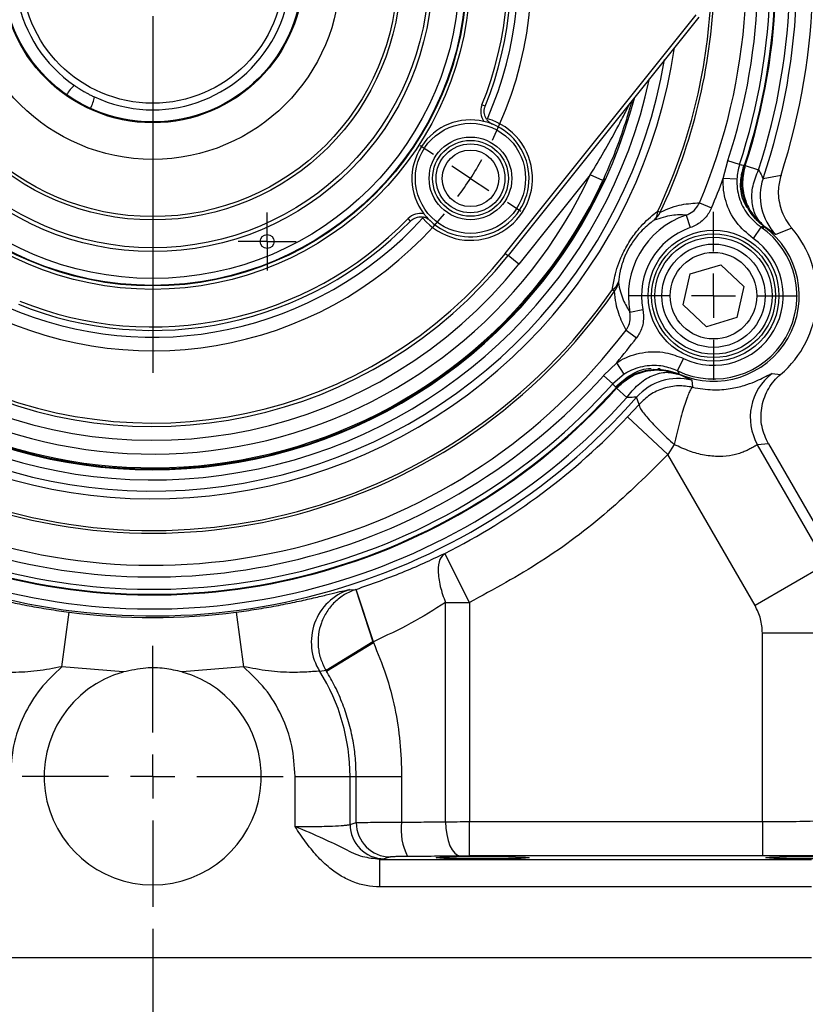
# Model space of a CAD drawing. Header units: inches. Extents: x 0.4 to 16.6, y 0.2 to 10.8.
# Tile 4 of 12: x 4.5 to 6.2, y 4 to 6.2. Entities that reach past the tile are written whole.
import ezdxf

# ---------------------------------------------------------------- set-up
doc = ezdxf.new("R2010")
doc.units = ezdxf.units.IN
doc.header["$MEASUREMENT"] = 0
doc.layers.add('SLD-0', color=7, linetype='Continuous', lineweight=25)
doc.styles.add('SLDTEXTSTYLE0', font='TXT', dxfattribs={"width": 0.75})
doc.dimstyles.new('SLDDIMSTYLE0', dxfattribs={"dimtxt": 0.145833, "dimasz": 0.13, "dimexe": 0, "dimexo": 0.0625, "dimgap": 0.036458, "dimtad": 0, "dimtih": 1, "dimtoh": 1, "dimdec": 1, "dimlfac": 2, "dimrnd": 1e-09, "dimzin": 12, "dimdsep": 46, "dimtxsty": 'SLDTEXTSTYLE0', "dimsah": 1, "dimcen": 0.09, "dimadec": 0, "dimazin": 3, "dimtfac": 1, "dimtdec": 1, "dimtofl": 0, "dimtmove": 0, "dimatfit": 3, "dimfxl": 0, "dimfrac": 2, "dimtolj": 1, "dimtzin": 12, "dimarcsym": 0})

# ---------------------------------------------------------------- blocks, each defined once
blk = doc.blocks.new('_D')
at = {"layer": 'SLD-0', "color": 7}
for p, q in [((5.5436, 7.8605), (7.6817, 7.8605)), ((7.5567, 7.8605), (7.5567, 6.3144)), ((7.3951, 6.0531), (7.3507, 6.0531)), ((7.3507, 6.0531), (7.3507, 5.8214)), ((7.7184, 6.0531), (7.7627, 6.0531)), ((7.7627, 6.0531), (7.7627, 5.8214)), ((7.3507, 5.8214), (7.3951, 5.8214)), ((7.7627, 5.8214), (7.7184, 5.8214)), ((7.5567, 4.1177), (7.5567, 5.7918)), ((6.5148, 4.1177), (7.6817, 4.1177))]:
    blk.add_line(p, q, dxfattribs=at)
for points in [[(7.5567, 7.8605), (7.5367, 7.7305), (7.5767, 7.7305)], [(7.5567, 4.1177), (7.5767, 4.2477), (7.5367, 4.2477)]]:
    blk.add_solid(points, dxfattribs=at)
at = {"layer": 'SLD-0', "color": 7, "char_height": 0.14583, "attachment_point": 1, "style": 'SLDTEXTSTYLE0'}
for s, insert in [('7.5', (7.4221, 6.2707)), ('190', (7.3951, 6.0094))]:
    blk.add_mtext(s, dxfattribs=dict(at, insert=insert))
blk = doc.blocks.new('_D_1')
at = {"layer": 'SLD-0', "color": 7}
for p, q in [((5.7186, 6.3541), (7.1759, 6.3541)), ((7.0509, 6.3541), (7.0509, 5.5514)), ((6.8892, 5.2901), (6.8449, 5.2901)), ((6.8449, 5.2901), (6.8449, 5.0584)), ((7.2125, 5.2901), (7.2569, 5.2901)), ((7.2569, 5.2901), (7.2569, 5.0584)), ((6.8449, 5.0584), (6.8892, 5.0584)), ((7.2569, 5.0584), (7.2125, 5.0584)), ((7.0509, 4.1177), (7.0509, 5.0288)), ((6.5148, 4.1177), (7.1759, 4.1177))]:
    blk.add_line(p, q, dxfattribs=at)
for points in [[(7.0509, 6.3541), (7.0309, 6.2241), (7.0709, 6.2241)], [(7.0509, 4.1177), (7.0709, 4.2477), (7.0309, 4.2477)]]:
    blk.add_solid(points, dxfattribs=at)
at = {"layer": 'SLD-0', "color": 7, "char_height": 0.14583, "attachment_point": 1, "style": 'SLDTEXTSTYLE0'}
for s, insert in [('4.5', (6.9163, 5.5076)), ('114', (6.8892, 5.2463))]:
    blk.add_mtext(s, dxfattribs=dict(at, insert=insert))
blk = doc.blocks.new('_D_2')
at = {"layer": 'SLD-0', "color": 7}
for p, q in [((4.7592, 4.1825), (4.7592, 3.5541)), ((2.7924, 4.0677), (2.7924, 3.5541)), ((2.7924, 3.6791), (3.4659, 3.6791)), ((3.638, 3.6791), (3.5936, 3.6791)), ((3.5936, 3.6791), (3.5936, 3.4474)), ((3.9612, 3.6791), (4.0056, 3.6791)), ((4.0056, 3.6791), (4.0056, 3.4474)), ((4.7592, 3.6791), (4.1333, 3.6791)), ((3.5936, 3.4474), (3.638, 3.4474)), ((4.0056, 3.4474), (3.9612, 3.4474))]:
    blk.add_line(p, q, dxfattribs=at)
for points in [[(2.7924, 3.6791), (2.9224, 3.6591), (2.9224, 3.6991)], [(4.7592, 3.6791), (4.6292, 3.6991), (4.6292, 3.6591)]]:
    blk.add_solid(points, dxfattribs=at)
at = {"layer": 'SLD-0', "color": 7, "char_height": 0.14583, "attachment_point": 1, "style": 'SLDTEXTSTYLE0'}
for s, insert in [('3.9', (3.665, 3.8966)), ('100', (3.638, 3.6353))]:
    blk.add_mtext(s, dxfattribs=dict(at, insert=insert))
blk = doc.blocks.new('_D_3')
at = {"layer": 'SLD-0', "color": 7}
for p, q in [((4.7592, 4.1825), (4.7592, 3.5541)), ((6.726, 4.0677), (6.726, 3.5541)), ((4.7592, 3.6791), (5.4753, 3.6791)), ((5.6473, 3.6791), (5.6029, 3.6791)), ((5.6029, 3.6791), (5.6029, 3.4474)), ((5.9706, 3.6791), (6.0149, 3.6791)), ((6.0149, 3.6791), (6.0149, 3.4474)), ((6.726, 3.6791), (6.1426, 3.6791)), ((5.6029, 3.4474), (5.6473, 3.4474)), ((6.0149, 3.4474), (5.9706, 3.4474))]:
    blk.add_line(p, q, dxfattribs=at)
for points in [[(4.7592, 3.6791), (4.8892, 3.6591), (4.8892, 3.6991)], [(6.726, 3.6791), (6.596, 3.6991), (6.596, 3.6591)]]:
    blk.add_solid(points, dxfattribs=at)
at = {"layer": 'SLD-0', "color": 7, "char_height": 0.14583, "attachment_point": 1, "style": 'SLDTEXTSTYLE0'}
for s, insert in [('3.9', (5.6743, 3.8966)), ('100', (5.6473, 3.6353))]:
    blk.add_mtext(s, dxfattribs=dict(at, insert=insert))
blk = doc.blocks.new('SW_CENTERMARKSYMBOL_7')
at = {"layer": 'SLD-0', "color": 0}
for p, q in [((0, 0.05), (0, 0.065875)), ((0, 0), (0, 0.05)), ((-0.05, 0), (-0.065875, 0)), ((0, 0), (-0.05, 0)), ((0, 0), (0, -0.05)), ((0, 0), (0.05, 0)), ((0.05, 0), (0.065875, 0)), ((0, -0.05), (0, -0.065875))]:
    blk.add_line(p, q, dxfattribs=at)
blk = doc.blocks.new('SW_CENTERMARKSYMBOL_9')
at = {"layer": 'SLD-0', "color": 0}
for p, q in [((0, 0.1), (0, 0.190625)), ((0, 0), (0, 0.05)), ((-0.1, 0), (-0.190625, 0)), ((0, 0), (-0.05, 0)), ((0, 0), (0, -0.05)), ((0, 0), (0.05, 0)), ((0.1, 0), (0.190625, 0)), ((0, -0.1), (0, -0.190625))]:
    blk.add_line(p, q, dxfattribs=at)
blk = doc.blocks.new('SW_CENTERMARKSYMBOL_17')
at = {"layer": 'SLD-0', "color": 0}
for p, q in [((0, 0.05), (0, 0.065875)), ((0, 0), (0, 0.05)), ((-0.05, 0), (-0.065875, 0)), ((0, 0), (-0.05, 0)), ((0, 0), (0, -0.05)), ((0, 0), (0.05, 0)), ((0.05, 0), (0.065875, 0)), ((0, -0.05), (0, -0.065875))]:
    blk.add_line(p, q, dxfattribs=at)
blk = doc.blocks.new('SW_CENTERMARKSYMBOL_20')
at = {"layer": 'SLD-0', "color": 0}
for p, q in [((-0.468, -0.6207), (-0.468, 0.1886)), ((0.0545, 0.0839), (0.0741, 0.1141)), ((0, 0), (0.0272, 0.0419)), ((0, 0), (-0.0272, -0.0419)), ((-0.0545, -0.0839), (-0.0741, -0.1141)), ((-1.2726, -0.1982), (-1.3028, -0.1786)), ((-1.1888, -0.2527), (-1.2307, -0.2255)), ((-1.1888, -0.2527), (-1.1468, -0.2799)), ((-1.1049, -0.3071), (-1.0747, -0.3268)), ((-0.468, -0.7207), (-0.468, -0.6707)), ((-0.568, -0.7207), (-1.3774, -0.7207)), ((-0.468, -0.7207), (-0.518, -0.7207)), ((-0.468, -0.7207), (-0.468, -0.7707)), ((-0.468, -0.7207), (-0.418, -0.7207)), ((-0.368, -0.7207), (0.4413, -0.7207)), ((-0.468, -0.8207), (-0.468, -1.6301)), ((0.1688, -1.1343), (0.1386, -1.1147)), ((0.2527, -1.1888), (0.2107, -1.1615)), ((0.2527, -1.1888), (0.2946, -1.216)), ((0.3366, -1.2432), (0.3667, -1.2629)), ((-0.8816, -1.3576), (-0.862, -1.3274)), ((-0.9361, -1.4415), (-0.9089, -1.3995)), ((-0.9361, -1.4415), (-0.9633, -1.4834)), ((-0.9906, -1.5253), (-1.0102, -1.5555))]:
    blk.add_line(p, q, dxfattribs=at)
for start, end in [(63.6671, 140.3329), (57, 60.3336), (53.6664, 57), (333.6671, 50.3329), (143.6664, 147), (147, 150.3336), (153.6671, 230.3329), (327, 330.3336), (323.6664, 327), (243.6671, 320.3329), (233.6664, 237), (237, 240.3336)]:
    blk.add_arc((-0.468, -0.7207), 0.8594, start, end, dxfattribs=at)
blk = doc.blocks.new('SW_CENTERMARKSYMBOL_21')
at = {"layer": 'SLD-0', "color": 0}
for p, q in [((0, 0.1), (0, 0.2962)), ((0, 0), (0, 0.05)), ((-0.1, 0), (-0.2962, 0)), ((0, 0), (-0.05, 0)), ((0, 0), (0, -0.05)), ((0, 0), (0.05, 0)), ((0.1, 0), (0.2962, 0)), ((0, -0.1), (0, -0.2962))]:
    blk.add_line(p, q, dxfattribs=at)

msp = doc.modelspace()

# ---------------------------------------------------------------- linework, layer by layer
at = {"color": 7, "linetype": 'Continuous', "lineweight": 25}
for p, q in [((5.5589, 5.7154), (5.9913, 6.2569)), ((5.9974, 6.252), (5.565, 5.7106)), ((5.5131, 6.0495), (5.5059, 6.0525)), ((5.5182, 6.0213), (5.5162, 6.0204)), ((6.0529, 5.886), (6.0635, 5.9261)), ((6.0901, 5.9174), (6.0635, 5.9261)), ((6.099, 5.9129), (6.103, 5.9153)), ((6.103, 5.9153), (6.1331, 5.9055)), ((5.7514, 5.8939), (5.5895, 5.6911)), ((5.7798, 5.8808), (5.7514, 5.8939)), ((6.084, 5.8845), (6.0529, 5.886)), ((6.1433, 5.886), (6.1841, 5.8934)), ((5.9046, 5.8116), (5.9101, 5.809)), ((5.9994, 5.8306), (6.0267, 5.8191)), ((5.344, 5.7891), (5.3384, 5.7946)), ((5.3719, 5.7982), (5.3719, 5.796)), ((5.9687, 5.8026), (5.9784, 5.7742)), ((6.1383, 5.7755), (6.1206, 5.7498)), ((6.1473, 5.7762), (6.1438, 5.7731)), ((6.2085, 5.7731), (6.1725, 5.7584)), ((5.5589, 5.7154), (5.565, 5.7106)), ((5.5895, 5.6911), (5.565, 5.7106)), ((5.9784, 5.669), (6.0474, 5.69)), ((6.0474, 5.69), (6.1001, 5.6407)), ((5.962, 5.5987), (5.9784, 5.669)), ((5.8016, 5.6334), (5.8066, 5.6299)), ((6.1001, 5.6407), (6.0838, 5.5704)), ((5.8415, 5.5823), (5.8709, 5.5881)), ((6.0148, 5.5494), (5.962, 5.5987)), ((6.0838, 5.5704), (6.0148, 5.5494)), ((5.8326, 5.5417), (5.8562, 5.5238)), ((5.9497, 5.449), (5.9632, 5.4772)), ((5.7819, 5.4384), (5.8114, 5.4677)), ((5.8282, 5.4415), (5.8114, 5.4677)), ((5.8951, 5.4527), (5.9233, 5.4496)), ((5.9044, 5.4542), (5.9104, 5.4542)), ((5.8028, 5.4198), (5.7819, 5.4384)), ((5.8282, 5.4415), (5.8028, 5.4198)), ((6.1641, 5.4432), (6.183, 5.441)), ((5.8111, 5.4096), (5.8111, 5.4143)), ((5.8111, 5.4096), (5.8346, 5.3885)), ((5.9817, 5.4279), (5.9836, 5.4119)), ((5.8623, 5.3731), (5.8566, 5.3894)), ((5.8362, 5.3446), (5.8623, 5.3731)), ((5.9274, 5.2591), (5.8362, 5.3446)), ((5.9418, 5.2821), (5.9274, 5.2591)), ((6.1556, 5.2833), (6.1311, 5.2809)), ((6.2874, 5.0101), (6.1311, 5.2809)), ((6.1556, 5.2833), (6.3099, 5.0162)), ((6.1252, 4.9165), (5.9274, 5.2591)), ((5.4775, 4.9232), (5.4215, 5.0348)), ((6.2874, 5.0101), (6.1252, 4.9165)), ((5.2053, 4.9525), (5.2195, 4.9529)), ((5.2195, 4.9529), (5.2205, 4.9532)), ((5.2195, 4.9529), (5.2586, 4.8342)), ((5.2596, 4.8345), (5.2205, 4.9532)), ((5.4231, 4.9232), (5.4775, 4.9232)), ((5.4231, 4.4259), (5.4231, 4.9232)), ((5.4775, 4.9232), (5.4775, 4.426)), ((4.5534, 4.7776), (4.5696, 4.9015)), ((4.9488, 4.9015), (4.965, 4.7776)), ((6.1419, 4.426), (6.1419, 4.854)), ((6.3292, 4.854), (6.1419, 4.854)), ((5.2586, 4.8342), (5.1523, 4.7692)), ((5.1532, 4.7679), (5.2596, 4.8325)), ((5.2596, 4.8345), (5.2586, 4.8342)), ((5.2586, 4.8342), (5.2596, 4.8325)), ((5.2596, 4.8345), (5.2596, 4.8325)), ((4.6923, 4.7657), (4.5534, 4.7776)), ((4.965, 4.7776), (4.8261, 4.7657)), ((5.1523, 4.7692), (5.1379, 4.7671)), ((5.0821, 4.4147), (5.0821, 4.5287)), ((5.0821, 4.5287), (5.2067, 4.5287)), ((5.2067, 4.4196), (5.2067, 4.5287)), ((5.2067, 4.5287), (5.2207, 4.5287)), ((5.2207, 4.4238), (5.2207, 4.5287)), ((5.2207, 4.5287), (5.3238, 4.5287)), ((5.3238, 4.5287), (5.3238, 4.4249)), ((5.4775, 4.3481), (5.4775, 4.426)), ((5.4775, 4.426), (6.1419, 4.426)), ((6.1419, 4.426), (6.1419, 4.3481)), ((5.2067, 4.4196), (5.2207, 4.4238)), ((5.2844, 4.3416), (5.2741, 4.3403)), ((5.2741, 4.2779), (5.2741, 4.3403)), ((5.2741, 4.3403), (6.253, 4.3403)), ((5.2984, 4.3458), (5.2844, 4.3416)), ((6.1419, 4.3481), (5.4775, 4.3481)), ((6.253, 4.2779), (5.2741, 4.2779)), ((3.2654, 4.1177), (6.253, 4.1177))]:
    msp.add_line(p, q, dxfattribs=at)
at = {"color": 8, "linetype": 'Continuous', "lineweight": 25}
msp.add_line((5.8475, 6.0594), (5.8466, 6.056), dxfattribs=at)
at = {"color": 7, "linetype": 'Continuous', "lineweight": 25, "flags": 128}
msp.add_lwpolyline([(5.4231, 4.4259), (5.4239, 4.4109), (5.4259, 4.3965), (5.4291, 4.3831), (5.4333, 4.3714), (5.4384, 4.3617), (5.4442, 4.3544), (5.4505, 4.3497), (5.4571, 4.3479)], dxfattribs=at)
at = {"color": 7, "linetype": 'Continuous', "lineweight": 25}
for centre, radius in [((4.7592, 6.3541), 0.7201), ((4.7592, 6.3541), 0.7123), ((4.7592, 6.3541), 0.711), ((4.7592, 6.3541), 0.6954), ((4.7592, 6.3541), 0.6344), ((4.7592, 6.3541), 0.6257), ((4.7592, 6.3541), 0.5625), ((4.7592, 6.3541), 0.555), ((4.7592, 6.3541), 0.425), ((4.7592, 6.3541), 0.342), ((4.7592, 6.3541), 0.34), ((4.7592, 6.3541), 0.2975), ((5.4799, 5.886), 0.125), ((5.4799, 5.886), 0.0938), ((5.4799, 5.886), 0.086), ((5.4799, 5.886), 0.0781), ((5.4799, 5.886), 0.0642), ((6.0311, 5.6197), 0.1484), ((5.0187, 5.7428), 0.0159), ((6.0311, 5.6197), 0.1406), ((6.0311, 5.6197), 0.1328), ((6.0311, 5.6197), 0.1172), ((6.0311, 5.6197), 0.0982)]:
    msp.add_circle(centre, radius, dxfattribs=at)
for centre, radius, start, end in [((4.7592, 6.3541), 1.4975, 342.0827, 47.9173), ((4.7592, 6.3541), 1.4611, 341.3154, 48.6846), ((4.7592, 6.3541), 1.3461, 337.1172, 52.8828), ((4.7592, 6.3541), 1.4453, 341.918, 48.082), ((4.7592, 6.3541), 1.4007, 341.8366, 48.1634), ((4.7592, 6.3541), 1.412, 341.9123, 48.0877), ((4.7592, 6.3541), 1.4136, 341.918, 48.082), ((4.7592, 6.3541), 1.3727, 341.8366, 48.1634), ((4.7592, 6.3541), 0.8287, 336.3294, 47.6706), ((4.7592, 6.3541), 0.8053, 338.0066, 45.9934), ((4.7592, 6.3541), 0.8131, 338.0066, 45.9934), ((4.7592, 6.3541), 0.3125, 245.0053, 235.3929), ((5.5421, 6.0378), 0.0391, 158.0066, 215.1672), ((5.4799, 5.886), 0.1328, 76.8305, 217.1695), ((5.4799, 5.886), 0.1406, 219.8003, 74.1997), ((5.4799, 5.886), 0.1328, 226.2756, 67.7244), ((4.7592, 6.3541), 1.125, 228.8785, 335.1215), ((4.7592, 6.3541), 1.0938, 228.8785, 335.1215), ((4.7592, 6.3541), 1.3758, 337.1172, 340.1115), ((6.2618, 5.846), 0.125, 161.3414, 224.4405), ((5.8767, 5.8108), 0.0278, 314.5769, 1.7558), ((4.7592, 6.3541), 0.8287, 246.3294, 317.6706), ((4.7592, 6.3541), 0.8131, 248.0066, 315.9934), ((4.7592, 6.3541), 0.8053, 248.0066, 315.9934), ((5.3665, 5.7674), 0.0391, 78.8328, 135.9934), ((6.0312, 5.6197), 0.1933, 108.8578, 191.1422), ((5.866, 5.8283), 0.0481, 308.9953, 336.3241), ((6.0312, 5.6197), 0.1633, 108.8578, 191.1422), ((6.0312, 5.6197), 0.1891, 244.4979, 55.5021), ((6.0312, 5.6197), 0.1942, 246.2653, 53.7347), ((6.0312, 5.6197), 0.2345, 310.3486, 40.8759), ((6.0312, 5.6197), 0.1579, 244.4979, 55.5021), ((4.7592, 6.3541), 1.0312, 242.6076, 321.3924), ((4.7592, 6.3541), 1.0234, 242.6076, 321.3924), ((4.7592, 6.3541), 1.0625, 242.6076, 321.3924), ((4.7592, 6.3541), 1.2673, 244.6581, 325.3419), ((5.7885, 5.6579), 0.0278, 298.2442, 345.4231), ((5.7679, 5.6584), 0.0481, 323.6759, 351.0047), ((4.7592, 6.3541), 1.2734, 244.6581, 325.3419), ((4.7592, 6.3541), 1.3461, 247.1172, 322.8828), ((4.7592, 6.3541), 1.3758, 319.8885, 322.8828), ((4.7592, 6.3541), 1.3727, 251.8366, 318.1634), ((5.9505, 5.3068), 0.125, 75.5595, 138.6586), ((6.2394, 5.3434), 0.1251, 127.0614, 209.9548), ((4.7592, 6.3541), 1.4136, 251.918, 318.082), ((4.7592, 6.3541), 1.412, 251.9123, 318.0877), ((4.7592, 6.3541), 1.4007, 251.8366, 318.1634), ((4.7592, 6.3541), 1.4611, 251.3154, 318.6846), ((4.7592, 6.3541), 1.4453, 251.918, 318.082), ((4.7592, 6.3541), 1.4761, 296.6582, 316.853), ((5.244, 4.8335), 0.1252, 107.9829, 212.0226), ((4.7592, 6.3541), 1.4649, 262.563, 277.437), ((4.7592, 4.5287), 0.2462, 105.7587, 74.2413), ((4.7592, 4.5287), 0.4475, 0, 32.1933), ((4.7592, 4.5287), 0.4609, 31.2585, 31.4565), ((5.4548, 4.4072), 0.1322, 172.3131, 207.1288), ((5.2847, 4.4197), 0.078, 180.0537, 269.7475), ((5.2988, 4.4239), 0.078, 180.0537, 269.7475)]:
    msp.add_arc(centre, radius, start, end, dxfattribs=at)
at = {"color": 8, "linetype": 'Continuous', "lineweight": 25}
for radius, start, end in [(1.2734, 334.6581, 357.9971), (1.2673, 334.6581, 357.3397), (1.1954, 213.852, 351.7693), (1.1779, 214.211, 350.2922), (1.1524, 216.0999, 347.9001), (1.1293, 218.5535, 345.4465), (1.1275, 227.5537, 335.4772)]:
    msp.add_arc((4.7592, 6.3541), radius, start, end, dxfattribs=at)
at = {"color": 7, "linetype": 'Continuous', "lineweight": 25}
for start_param, end_param in [(0.993346, 1.523448), (4.759737, 5.28984)]:
    msp.add_ellipse((4.5896, 6.058), major_axis=(0.0271, 0.0473), ratio=0.573576, start_param=start_param, end_param=end_param, dxfattribs=at)
for centre in [(5.5072, 4.3442), (6.2552, 4.3442)]:
    msp.add_ellipse(centre, major_axis=(0.1055, 0), ratio=0.026186, dxfattribs=at)
for points, knots in [([(4.5817, 6.0968), (4.5835, 6.0956), (4.5868, 6.0933), (4.5944, 6.0885), (4.6025, 6.0836), (4.6103, 6.0792), (4.6173, 6.0756), (4.6231, 6.0727), (4.6258, 6.0714), (4.6271, 6.0708)], [0, 0, 0, 0, 0.185396, 0.333902, 0.483371, 0.610994, 0.734296, 0.872648, 1, 1, 1, 1]), ([(5.7514, 5.8939), (5.7619, 5.9112), (5.7828, 5.9458), (5.8083, 5.9919), (5.8256, 6.025), (5.8348, 6.0433), (5.8391, 6.0519), (5.8409, 6.0555), (5.8414, 6.0566), (5.8415, 6.0567), (5.8415, 6.0568)], [0, 0, 0, 0, 0.311989, 0.625203, 0.816052, 0.893228, 0.960502, 0.977504, 0.987857, 1, 1, 1, 1]), ([(5.8456, 6.0619), (5.8448, 6.0591), (5.843, 6.0522), (5.8371, 6.0317), (5.8253, 5.9937), (5.8061, 5.9401), (5.7886, 5.9006), (5.7798, 5.8808)], [0, 0, 0, 0, 0.064221, 0.154318, 0.360534, 0.679743, 1, 1, 1, 1]), ([(5.5162, 6.0204), (5.5142, 6.0241), (5.5111, 6.0299), (5.5106, 6.04), (5.5118, 6.046), (5.5129, 6.049), (5.5131, 6.0495)], [0, 0, 0, 0, 0.464807, 0.722868, 0.945934, 1, 1, 1, 1]), ([(5.5303, 6.0089), (5.5302, 6.0089), (5.526, 6.0107), (5.5197, 6.0129), (5.5124, 6.0148), (5.5102, 6.0153)], [0, 0, 0, 0, 0.006221, 0.693742, 1, 1, 1, 1]), ([(5.5162, 6.0204), (5.5174, 6.0188), (5.5199, 6.0154), (5.5249, 6.0114), (5.5288, 6.0096), (5.5303, 6.0089)], [0, 0, 0, 0, 0.356357, 0.74604, 1, 1, 1, 1]), ([(6.0901, 5.9174), (6.0885, 5.9121), (6.0854, 5.9013), (6.0845, 5.8902), (6.084, 5.8845)], [0, 0, 0, 0, 0.495403, 1, 1, 1, 1]), ([(6.0901, 5.9174), (6.0918, 5.9172), (6.0956, 5.9166), (6.0993, 5.916), (6.1014, 5.9157)], [0, 0, 0, 0, 0.450353, 1, 1, 1, 1]), ([(6.1072, 5.8192), (6.1034, 5.8265), (6.0931, 5.8461), (6.0909, 5.8797), (6.0966, 5.9031), (6.099, 5.9129)], [0, 0, 0, 0, 0.251858, 0.685797, 1, 1, 1, 1]), ([(6.1058, 5.8266), (6.1049, 5.8288), (6.0986, 5.8438), (6.0922, 5.8745), (6.0983, 5.9019), (6.1014, 5.9157)], [0, 0, 0, 0, 0.07803, 0.53902, 1, 1, 1, 1]), ([(6.103, 5.9153), (6.1001, 5.9029), (6.0943, 5.8775), (6.1005, 5.841), (6.1165, 5.8046), (6.1358, 5.7869), (6.1473, 5.7762)], [0, 0, 0, 0, 0.243882, 0.500124, 0.699655, 1, 1, 1, 1]), ([(6.1473, 5.7762), (6.1404, 5.7832), (6.1261, 5.7975), (6.117, 5.8307), (6.1183, 5.8683), (6.1283, 5.8933), (6.1331, 5.9055)], [0, 0, 0, 0, 0.243136, 0.5, 0.756864, 1, 1, 1, 1]), ([(6.1331, 5.9055), (6.1358, 5.9005), (6.1398, 5.8931), (6.1425, 5.8867), (6.143, 5.8862), (6.1433, 5.886)], [0, 0, 0, 0, 0.497935, 0.748079, 1, 1, 1, 1]), ([(6.1206, 5.7498), (6.1071, 5.7612), (6.08, 5.784), (6.0567, 5.8327), (6.0521, 5.8682), (6.0529, 5.8859), (6.0529, 5.886)], [0, 0, 0, 0, 0.332453, 0.664935, 0.996731, 1, 1, 1, 1]), ([(6.084, 5.8845), (6.084, 5.8844), (6.0834, 5.8703), (6.0871, 5.8419), (6.1058, 5.8029), (6.1274, 5.7847), (6.1383, 5.7755)], [0, 0, 0, 0, 0.003267, 0.334916, 0.667383, 1, 1, 1, 1]), ([(6.1841, 5.8934), (6.1816, 5.8831), (6.1758, 5.8592), (6.1807, 5.8201), (6.1945, 5.7904), (6.2059, 5.7763), (6.2085, 5.7731)], [0, 0, 0, 0, 0.246614, 0.575057, 0.903499, 1, 1, 1, 1]), ([(5.8016, 5.6334), (5.8031, 5.6433), (5.8067, 5.6675), (5.8198, 5.7065), (5.8406, 5.7446), (5.8658, 5.778), (5.8879, 5.7989), (5.9018, 5.8095), (5.9046, 5.8116)], [0, 0, 0, 0, 0.162337, 0.395787, 0.554182, 0.711926, 0.942817, 1, 1, 1, 1]), ([(5.9101, 5.809), (5.9104, 5.8092), (5.9283, 5.8182), (5.9592, 5.828), (5.9861, 5.8298), (5.9994, 5.8306)], [0, 0, 0, 0, 0.010657, 0.513477, 1, 1, 1, 1]), ([(5.9687, 5.8026), (5.9714, 5.8037), (5.9794, 5.8068), (5.9911, 5.8157), (5.9966, 5.8257), (5.9994, 5.8306)], [0, 0, 0, 0, 0.207401, 0.604963, 1, 1, 1, 1]), ([(6.0267, 5.8191), (6.0224, 5.8112), (6.0137, 5.7953), (5.9953, 5.781), (5.9827, 5.776), (5.9784, 5.7742)], [0, 0, 0, 0, 0.397023, 0.793893, 1, 1, 1, 1]), ([(6.1087, 5.8198), (6.1087, 5.8199), (6.1076, 5.8222), (6.1067, 5.8244), (6.1058, 5.8266)], [0, 0, 0, 0, 0.020091, 1, 1, 1, 1]), ([(6.1458, 5.776), (6.1351, 5.7854), (6.12, 5.7986), (6.1105, 5.816), (6.1078, 5.821)], [0, 0, 0, 0, 0.71275, 1, 1, 1, 1]), ([(6.146, 5.7762), (6.1353, 5.7856), (6.1207, 5.7984), (6.1113, 5.8153), (6.1087, 5.8198)], [0, 0, 0, 0, 0.729749, 1, 1, 1, 1]), ([(5.344, 5.7891), (5.3461, 5.791), (5.3503, 5.7946), (5.3585, 5.798), (5.3658, 5.799), (5.3704, 5.7984), (5.3719, 5.7982)], [0, 0, 0, 0, 0.240771, 0.480327, 0.823632, 1, 1, 1, 1]), ([(5.3881, 5.79), (5.3861, 5.7917), (5.382, 5.795), (5.3763, 5.7973), (5.373, 5.798), (5.3719, 5.7982)], [0, 0, 0, 0, 0.401313, 0.799783, 1, 1, 1, 1]), ([(5.3741, 5.8058), (5.3755, 5.8039), (5.3801, 5.798), (5.3848, 5.7932), (5.3881, 5.79), (5.3881, 5.79)], [0, 0, 0, 0, 0.306258, 0.993779, 1, 1, 1, 1]), ([(5.8963, 5.7909), (5.894, 5.7893), (5.8832, 5.7815), (5.8657, 5.7658), (5.846, 5.7403), (5.8363, 5.7228), (5.8277, 5.7043), (5.8227, 5.6899), (5.8176, 5.6692), (5.8163, 5.6587), (5.8154, 5.6509)], [0, 0, 0, 0, 0.060426, 0.295827, 0.448101, 0.575654, 0.598782, 0.771911, 0.830481, 1, 1, 1, 1]), ([(5.9687, 5.8026), (5.9584, 5.803), (5.9368, 5.8039), (5.9102, 5.7954), (5.8963, 5.7909)], [0, 0, 0, 0, 0.478666, 1, 1, 1, 1]), ([(6.146, 5.7762), (6.1445, 5.7761), (6.1419, 5.7759), (6.1394, 5.7757), (6.1383, 5.7755)], [0, 0, 0, 0, 0.576727, 1, 1, 1, 1]), ([(6.1725, 5.7584), (6.1712, 5.7591), (6.1687, 5.7604), (6.1545, 5.7709), (6.1473, 5.7762)], [0, 0, 0, 0, 0.500346, 1, 1, 1, 1]), ([(5.8154, 5.6509), (5.8154, 5.6506), (5.8175, 5.6346), (5.825, 5.6098), (5.8361, 5.5913), (5.8415, 5.5823)], [0, 0, 0, 0, 0.009852, 0.521484, 1, 1, 1, 1]), ([(5.8326, 5.5417), (5.8267, 5.5536), (5.8178, 5.5718), (5.8095, 5.6017), (5.8076, 5.6205), (5.8066, 5.6299)], [0, 0, 0, 0, 0.486338, 0.743005, 1, 1, 1, 1]), ([(5.8709, 5.5881), (5.8718, 5.579), (5.8736, 5.5607), (5.8662, 5.5386), (5.8587, 5.5274), (5.8562, 5.5238)], [0, 0, 0, 0, 0.4035639, 0.8072811, 1, 1, 1, 1]), ([(5.8326, 5.5417), (5.8341, 5.544), (5.8388, 5.551), (5.8433, 5.5651), (5.8421, 5.5766), (5.8415, 5.5823)], [0, 0, 0, 0, 0.191451, 0.594457, 1, 1, 1, 1]), ([(5.8114, 5.4677), (5.8144, 5.4695), (5.8323, 5.4805), (5.8694, 5.493), (5.9199, 5.4937), (5.9497, 5.4823), (5.9632, 5.4772)], [0, 0, 0, 0, 0.067291, 0.398, 0.728909, 1, 1, 1, 1]), ([(5.8111, 5.4143), (5.8215, 5.4236), (5.8423, 5.4422), (5.8715, 5.4546), (5.8874, 5.4543), (5.8893, 5.4543)], [0, 0, 0, 0, 0.468112, 0.936229, 1, 1, 1, 1]), ([(5.9497, 5.449), (5.939, 5.4531), (5.9151, 5.4622), (5.8747, 5.4617), (5.845, 5.4517), (5.8307, 5.4429), (5.8282, 5.4415)], [0, 0, 0, 0, 0.271237, 0.602164, 0.932744, 1, 1, 1, 1]), ([(5.8966, 5.4524), (5.9018, 5.4525), (5.9211, 5.4528), (5.9396, 5.4465), (5.953, 5.4419)], [0, 0, 0, 0, 0.270251, 1, 1, 1, 1]), ([(5.8099, 5.4109), (5.8203, 5.4204), (5.8411, 5.4394), (5.8708, 5.4492), (5.887, 5.4512), (5.8893, 5.4515)], [0, 0, 0, 0, 0.46098, 0.92197, 1, 1, 1, 1]), ([(5.8111, 5.4096), (5.8204, 5.4183), (5.8395, 5.4361), (5.8742, 5.449), (5.9137, 5.4533), (5.9387, 5.4455), (5.9537, 5.4408)], [0, 0, 0, 0, 0.243882, 0.500124, 0.69965, 1, 1, 1, 1]), ([(5.8346, 5.3885), (5.8427, 5.3988), (5.8594, 5.4199), (5.8914, 5.4398), (5.9246, 5.4485), (5.9442, 5.4433), (5.9537, 5.4408)], [0, 0, 0, 0, 0.243136, 0.5, 0.756864, 1, 1, 1, 1]), ([(5.8893, 5.4515), (5.8895, 5.4516), (5.8917, 5.4519), (5.8942, 5.4522), (5.8966, 5.4524), (5.8966, 5.4524)], [0, 0, 0, 0, 0.066377, 0.979914, 1, 1, 1, 1]), ([(5.9497, 5.449), (5.9502, 5.448), (5.9512, 5.4456), (5.9524, 5.4433), (5.953, 5.4419)], [0, 0, 0, 0, 0.423273, 1, 1, 1, 1]), ([(5.9537, 5.4408), (5.9615, 5.4374), (5.9778, 5.4302), (5.9804, 5.4287), (5.9817, 5.4279)], [0, 0, 0, 0, 0.47812, 1, 1, 1, 1]), ([(5.9836, 5.4119), (5.999, 5.4093), (6.0297, 5.4043), (6.0702, 5.4082), (6.1016, 5.4158), (6.1326, 5.4274), (6.1564, 5.4404), (6.1615, 5.4423), (6.1641, 5.4432)], [0, 0, 0, 0, 0.124966, 0.2497683, 0.3748185, 0.4998605, 0.749999, 1, 1, 1, 1]), ([(6.1556, 5.2833), (6.1498, 5.2961), (6.1382, 5.3218), (6.1381, 5.365), (6.1514, 5.4054), (6.1699, 5.4295), (6.1817, 5.4398), (6.183, 5.441)], [0, 0, 0, 0, 0.2425125, 0.4850269, 0.7275175, 0.9701409, 1, 1, 1, 1]), ([(5.8099, 5.4109), (5.8086, 5.4125), (5.8062, 5.4154), (5.8038, 5.4184), (5.8028, 5.4198)], [0, 0, 0, 0, 0.549647, 1, 1, 1, 1]), ([(5.9836, 5.4119), (5.9728, 5.4135), (5.9507, 5.4168), (5.9173, 5.4104), (5.8863, 5.3962), (5.8702, 5.3807), (5.8623, 5.3731)], [0, 0, 0, 0, 0.245486, 0.5, 0.754514, 1, 1, 1, 1]), ([(5.9836, 5.4119), (5.9827, 5.4114), (5.9808, 5.4103), (5.9766, 5.4025), (5.9717, 5.3903), (5.9662, 5.3741), (5.96, 5.3542), (5.9538, 5.3316), (5.9475, 5.3069), (5.9437, 5.2903), (5.9418, 5.2821)], [0, 0, 0, 0, 0.1243565, 0.250001, 0.3722846, 0.5000013, 0.6188297, 0.7499991, 0.8763092, 1, 1, 1, 1]), ([(5.8566, 5.3894), (5.8563, 5.3895), (5.8556, 5.3898), (5.8487, 5.3889), (5.8403, 5.3887), (5.8346, 5.3885)], [0, 0, 0, 0, 0.249707, 0.501478, 1, 1, 1, 1]), ([(5.8623, 5.3731), (5.8626, 5.3704), (5.8632, 5.3648), (5.8806, 5.3427), (5.908, 5.3135), (5.9308, 5.2923), (5.9418, 5.2821)], [0, 0, 0, 0, 0.240339, 0.499999, 0.759053, 1, 1, 1, 1]), ([(6.1311, 5.2809), (6.1309, 5.2809), (6.1305, 5.2809), (6.1295, 5.2806), (6.1281, 5.2799), (6.1269, 5.2792), (6.1258, 5.2786), (6.124, 5.2776), (6.1207, 5.2757), (6.1148, 5.2724), (6.1078, 5.2689), (6.0982, 5.2646), (6.0873, 5.2608), (6.0701, 5.2564), (6.0498, 5.2542), (6.0275, 5.2552), (6.005, 5.2584), (5.9757, 5.2661), (5.9534, 5.2766), (5.9418, 5.2821)], [0, 0, 0, 0, 0.0282441, 0.0584819, 0.0907151, 0.1249455, 0.1270014, 0.1430211, 0.2057355, 0.2502346, 0.3179251, 0.3751831, 0.4403261, 0.5003763, 0.6253825, 0.6872179, 0.7500374, 0.8700007, 1, 1, 1, 1]), ([(5.9274, 5.2591), (5.8829, 5.2149), (5.7939, 5.1264), (5.6426, 5.0134), (5.5326, 4.9532), (5.4775, 4.9232)], [0, 0, 0, 0, 0.333232, 0.666759, 1, 1, 1, 1]), ([(5.2205, 4.9532), (5.2559, 4.9656), (5.3268, 4.9905), (5.3899, 5.02), (5.4215, 5.0348)], [0, 0, 0, 0, 0.498336, 1, 1, 1, 1]), ([(5.4215, 5.0348), (5.4173, 5.0309), (5.4088, 5.0229), (5.4055, 4.996), (5.4097, 4.9614), (5.4187, 4.9357), (5.4231, 4.9232)], [0, 0, 0, 0, 0.242744, 0.5, 0.757256, 1, 1, 1, 1]), ([(4.313, 4.9525), (4.3154, 4.9522), (4.3203, 4.9516), (4.3387, 4.9472), (4.3645, 4.9408), (4.3974, 4.9329), (4.4359, 4.9243), (4.4784, 4.9158), (4.5234, 4.9079), (4.5542, 4.9037), (4.5696, 4.9015)], [0, 0, 0, 0, 0.130349, 0.259935, 0.386985, 0.512812, 0.63566, 0.757354, 0.878204, 1, 1, 1, 1]), ([(4.9488, 4.9015), (4.9641, 4.9036), (4.9947, 4.9079), (5.0397, 4.9158), (5.0823, 4.9243), (5.1209, 4.9329), (5.1539, 4.9408), (5.1797, 4.9472), (5.1981, 4.9516), (5.2029, 4.9522), (5.2053, 4.9525)], [0, 0, 0, 0, 0.120563, 0.242051, 0.363576, 0.487043, 0.612826, 0.740027, 0.869635, 1, 1, 1, 1]), ([(5.2195, 4.9529), (5.211, 4.9494), (5.1937, 4.9424), (5.1713, 4.9248), (5.1534, 4.9029), (5.1408, 4.8777), (5.1341, 4.8504), (5.1337, 4.822), (5.1394, 4.7941), (5.148, 4.7774), (5.1523, 4.7692)], [0, 0, 0, 0, 0.123406, 0.25, 0.376594, 0.5, 0.623406, 0.75, 0.876594, 1, 1, 1, 1]), ([(5.4231, 4.9232), (5.3974, 4.9071), (5.3463, 4.8751), (5.2885, 4.848), (5.2596, 4.8345)], [0, 0, 0, 0, 0.501367, 1, 1, 1, 1]), ([(5.2596, 4.8325), (5.2696, 4.8083), (5.2897, 4.76), (5.3091, 4.6841), (5.3216, 4.6068), (5.3231, 4.5548), (5.3238, 4.5287)], [0, 0, 0, 0, 0.250448, 0.500961, 0.750123, 1, 1, 1, 1]), ([(4.5534, 4.7776), (4.5345, 4.7741), (4.4969, 4.767), (4.4505, 4.7643), (4.4189, 4.765), (4.4, 4.7662), (4.3859, 4.7673), (4.3823, 4.7672), (4.3805, 4.7671)], [0, 0, 0, 0, 0.250662, 0.499789, 0.620781, 0.749545, 0.870942, 1, 1, 1, 1]), ([(4.5534, 4.7776), (4.5363, 4.7616), (4.5017, 4.7291), (4.4649, 4.6673), (4.4407, 4.5995), (4.4377, 4.5521), (4.4362, 4.5287)], [0, 0, 0, 0, 0.246951, 0.5, 0.753049, 1, 1, 1, 1]), ([(4.8261, 4.7657), (4.8128, 4.7687), (4.7858, 4.7749), (4.7403, 4.776), (4.7094, 4.7693), (4.6923, 4.7657)], [0, 0, 0, 0, 0.301997, 0.612722, 1, 1, 1, 1]), ([(5.1379, 4.7671), (5.136, 4.7672), (5.1324, 4.7673), (5.1184, 4.7662), (5.0994, 4.765), (5.0679, 4.7643), (5.0215, 4.767), (4.9838, 4.7741), (4.965, 4.7776)], [0, 0, 0, 0, 0.129018, 0.250386, 0.379269, 0.500373, 0.749854, 1, 1, 1, 1]), ([(5.0821, 4.5287), (5.0807, 4.5521), (5.0777, 4.5995), (5.0535, 4.6673), (5.0167, 4.7291), (4.9821, 4.7616), (4.965, 4.7776)], [0, 0, 0, 0, 0.246951, 0.5, 0.753049, 1, 1, 1, 1]), ([(5.2207, 4.5287), (5.2203, 4.5425), (5.2196, 4.5695), (5.2138, 4.611), (5.2044, 4.652), (5.1905, 4.6933), (5.1738, 4.7319), (5.1598, 4.7563), (5.1532, 4.7679)], [0, 0, 0, 0, 0.164384, 0.322243, 0.49832, 0.665399, 0.84116, 1, 1, 1, 1]), ([(5.2207, 4.4238), (5.2237, 4.4239), (5.2289, 4.4242), (5.2533, 4.4245), (5.2845, 4.4248), (5.311, 4.4249), (5.3238, 4.4249)], [0, 0, 0, 0, 0.280923, 0.499958, 0.757431, 1, 1, 1, 1]), ([(5.3238, 4.4249), (5.3408, 4.425), (5.375, 4.4252), (5.407, 4.4257), (5.4231, 4.4259)], [0, 0, 0, 0, 0.496248, 1, 1, 1, 1]), ([(5.4231, 4.4259), (5.4319, 4.4259), (5.4493, 4.426), (5.4682, 4.426), (5.4775, 4.426)], [0, 0, 0, 0, 0.504309, 1, 1, 1, 1]), ([(6.1419, 4.426), (6.1534, 4.426), (6.1766, 4.4261), (6.2107, 4.4265), (6.2432, 4.4271), (6.2672, 4.4278), (6.2839, 4.4284), (6.2951, 4.4289), (6.3053, 4.4295), (6.3156, 4.4303), (6.3255, 4.4313), (6.3279, 4.4322), (6.3292, 4.4327)], [0, 0, 0, 0, 0.120101, 0.243423, 0.369968, 0.499743, 0.560041, 0.623423, 0.689889, 0.759437, 0.863804, 1, 1, 1, 1]), ([(5.0821, 4.4147), (5.0972, 4.4148), (5.1281, 4.4149), (5.1667, 4.416), (5.1901, 4.4173), (5.2027, 4.4185), (5.2053, 4.4192), (5.2067, 4.4196)], [0, 0, 0, 0, 0.243566, 0.499158, 0.717555, 0.850869, 1, 1, 1, 1]), ([(5.2741, 4.3403), (5.2611, 4.3418), (5.2329, 4.3448), (5.1921, 4.365), (5.1439, 4.389), (5.104, 4.4056), (5.0821, 4.4147)], [0, 0, 0, 0, 0.185079, 0.402932, 0.6733, 1, 1, 1, 1]), ([(5.2741, 4.2779), (5.2638, 4.2784), (5.2432, 4.2796), (5.2137, 4.2886), (5.1858, 4.3021), (5.1579, 4.3218), (5.1308, 4.3481), (5.1052, 4.3803), (5.0899, 4.4032), (5.0821, 4.4147)], [0, 0, 0, 0, 0.124941, 0.250128, 0.372716, 0.500578, 0.66507, 0.83032, 1, 1, 1, 1]), ([(5.3372, 4.3469), (5.3323, 4.3469), (5.3224, 4.3468), (5.31, 4.3466), (5.3012, 4.3462), (5.2993, 4.3459), (5.2984, 4.3458)], [0, 0, 0, 0, 0.243124, 0.499951, 0.756806, 1, 1, 1, 1]), ([(5.4571, 4.3479), (5.4378, 4.3477), (5.3991, 4.3473), (5.3578, 4.347), (5.3372, 4.3469)], [0, 0, 0, 0, 0.500007, 1, 1, 1, 1]), ([(5.4775, 4.3481), (5.474, 4.348), (5.4669, 4.348), (5.4603, 4.348), (5.4571, 4.3479)], [0, 0, 0, 0, 0.499992, 1, 1, 1, 1]), ([(6.4072, 4.3547), (6.4056, 4.3543), (6.4025, 4.3534), (6.3864, 4.3522), (6.3612, 4.351), (6.3267, 4.3499), (6.2849, 4.3491), (6.2385, 4.3485), (6.1902, 4.3481), (6.1577, 4.3481), (6.1419, 4.3481)], [0, 0, 0, 0, 0.1170032, 0.2406148, 0.3690573, 0.5000539, 0.6310417, 0.7594595, 0.8830359, 1, 1, 1, 1])]:
    msp.add_open_spline(points, degree=3, knots=knots, dxfattribs=at)
msp.add_open_spline([(6.1419, 4.854), (6.1412, 4.865), (6.1397, 4.8869), (6.13, 4.9066), (6.1252, 4.9165)], degree=3, dxfattribs=at)

# ---------------------------------------------------------------- block references
at = {"layer": 'SLD-0', "color": 7}
for name, p in [('SW_CENTERMARKSYMBOL_20', (5.2272, 7.0748)), ('SW_CENTERMARKSYMBOL_9', (6.0311, 5.6197)), ('SW_CENTERMARKSYMBOL_7', (5.0187, 5.7428)), ('SW_CENTERMARKSYMBOL_17', (5.0187, 5.7428)), ('SW_CENTERMARKSYMBOL_21', (4.7592, 4.5287))]:
    msp.add_blockref(name, p, dxfattribs=at)

# ---------------------------------------------------------------- dimensions: what is measured, and where the dimension line sits
for base, p1, p2, picture, middle in [((7.5567, 4.1177), (5.4936, 7.8605), (6.4648, 4.1177), '_D', (7.5567, 6.0531)), ((7.0509, 6.3541), (6.4648, 4.1177), (5.6686, 6.3541), '_D_1', (7.0509, 5.2901))]:
    dim = msp.add_linear_dim(base=base, p1=p1, p2=p2, angle=90, dimstyle='SLDDIMSTYLE0', dxfattribs=at)
    dim.commit()
    dim.dimension.update_dxf_attribs({"geometry": picture, "text_midpoint": middle, "dimtype": 160})
for base, p1, p2, picture, middle in [((2.7924, 3.6791), (4.7592, 4.2325), (2.7924, 4.1177), '_D_2', (3.7996, 3.6791)), ((4.7592, 3.6791), (6.726, 4.1177), (4.7592, 4.2325), '_D_3', (5.8089, 3.6791))]:
    dim = msp.add_linear_dim(base=base, p1=p1, p2=p2, dimstyle='SLDDIMSTYLE0', dxfattribs=at)
    dim.commit()
    dim.dimension.update_dxf_attribs({"geometry": picture, "text_midpoint": middle, "dimtype": 160})

doc.saveas('drawing.dxf')
